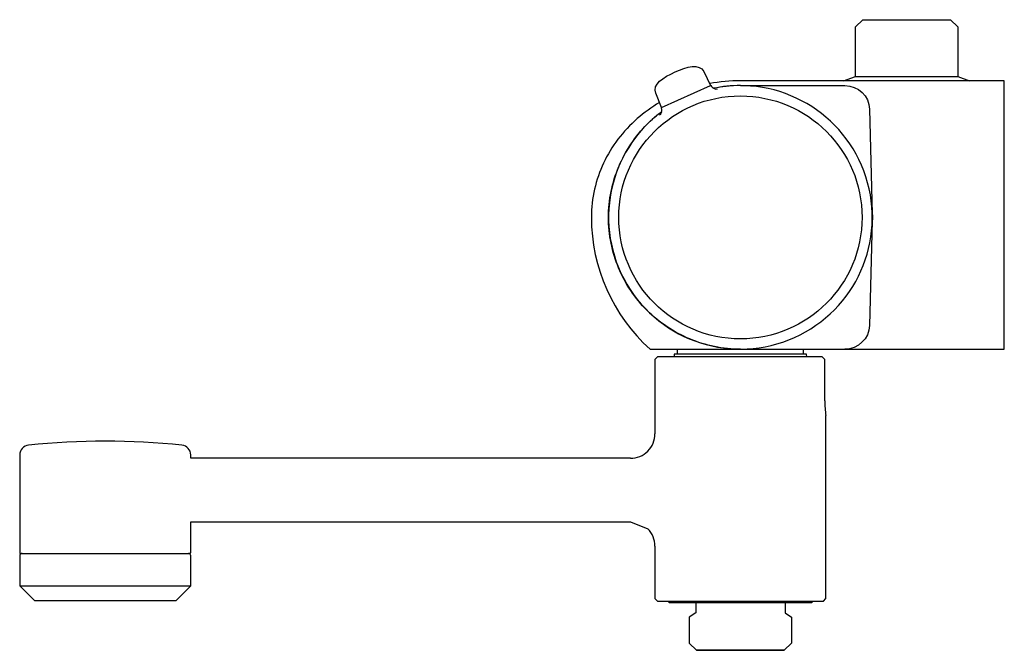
# Model space of a CAD drawing. Header units: millimetres. Extents: x -201 to 0, y -89 to 41.
import ezdxf

# ---------------------------------------------------------------- set-up
doc = ezdxf.new("R2010")
doc.units = ezdxf.units.MM
doc.header["$MEASUREMENT"] = 0
doc.layers.add('PLANNING', color=1, linetype='Continuous')

# ---------------------------------------------------------------- blocks, each defined once
blk = doc.blocks.new('94960000_r')
at = {"layer": 'PLANNING'}
for p, q in [((-28.98, 40.5), (-30.48, 39)), ((-28.98, 40.5), (-11.02, 40.5)), ((-11.02, 40.5), (-9.52, 39)), ((-30.48, 28.88), (-30.48, 39)), ((-9.52, 39), (-9.52, 28.88)), ((-61.5, 29.85), (-60.11, 27.02)), ((-32.9, 28), (-30.48, 28.88)), ((-30.48, 28.88), (-9.52, 28.88)), ((-9.52, 28.88), (-7.1, 28)), ((-70.14, 22.51), (-60.11, 27.02)), ((-60.04, 27), (-59.91, 26.79)), ((-70.14, 22.51), (-71.33, 25.43)), ((-66.9, -28), (-66.9, -27)), ((-41.1, -28), (-41.1, -27)), ((-71.5, -29.1), (-71.5, -44.35)), ((-36.76, -37.6), (-36.76, -29.1)), ((-36.5, -78.1), (-36.5, -40.6)), ((-168.29, -46.67), (-168.29, -46.67)), ((-76.5, -49.35), (-166.5, -49.35)), ((-166.5, -62.35), (-76.5, -62.35)), ((-76.5, -62.35), (-72.96, -63.81)), ((-71.5, -67.35), (-71.5, -78.1)), ((-201.5, -69.35), (-201.5, -75.5)), ((-166.5, -75.5), (-166.5, -69.35)), ((-201.5, -75.5), (-166.5, -75.5)), ((-63.15, -78.9), (-63.15, -80.99)), ((-44.85, -78.9), (-44.85, -80.99)), ((-63.15, -80.99), (-64.48, -81.94)), ((-64.48, -81.94), (-64.48, -87.2)), ((-44.85, -80.99), (-43.52, -81.94)), ((-43.52, -81.94), (-43.52, -87.2)), ((-64.48, -87.2), (-62.98, -88.7)), ((-43.52, -87.2), (-45.02, -88.7)), ((-62.98, -88.7), (-45.02, -88.7)), ((-45.02, -88.7), (-62.98, -88.7))]:
    blk.add_line(p, q, dxfattribs=at)
for points in [[(-70.55, 23.52), (-71.15, 23.16), (-71.75, 22.78), (-72.33, 22.39), (-72.91, 21.98), (-73.48, 21.56), (-74.03, 21.13), (-74.58, 20.68), (-75.12, 20.22), (-75.66, 19.74), (-76.19, 19.24), (-76.71, 18.72), (-77.21, 18.2), (-77.7, 17.67), (-78.17, 17.12), (-78.62, 16.57), (-79.07, 16), (-79.49, 15.42), (-79.9, 14.84), (-80.29, 14.24), (-80.67, 13.64), (-81.03, 13.03), (-81.38, 12.4), (-81.7, 11.77), (-82.01, 11.13), (-82.31, 10.49), (-82.58, 9.83), (-82.84, 9.17), (-83.08, 8.5), (-83.3, 7.83), (-83.51, 7.14), (-83.69, 6.45), (-83.86, 5.76), (-84.01, 5.06), (-84.14, 4.35), (-84.25, 3.64), (-84.34, 2.92), (-84.41, 2.2), (-84.46, 1.47), (-84.49, 0.74), (-84.5, 0, 0.212226), (-72.5, -27), (0, -27), (0, 28), (-54, 28, 0.047978), (-60.29, 27.39)], [(-54, 27), (-32.63, 27, -0.40686), (-27.58, 22.15), (-27.01, 0.7, -0.006085), (-27, 0, -0.006833), (-27.01, -0.7), (-27.58, -22.13, -0.406369), (-32.65, -27)], [(-166.5, -49.35), (-166.5, -48.66, 0.384463), (-168.29, -46.67, 0.052494), (-199.7, -46.67, 0.384429), (-201.5, -48.66), (-201.5, -68.65, 0.414214), (-201.3, -68.85), (-166.7, -68.85, 0.414214), (-166.5, -68.65), (-166.5, -62.35)]]:
    blk.add_lwpolyline(points, format="xyb", dxfattribs=at)
for points in [[(-54, -27), (-54.67, -26.99), (-55.33, -26.97), (-56, -26.92), (-56.66, -26.86), (-57.33, -26.79), (-57.98, -26.7), (-58.64, -26.59), (-59.29, -26.46), (-59.94, -26.32), (-60.59, -26.17), (-61.23, -26), (-61.86, -25.81), (-62.5, -25.61), (-63.12, -25.39), (-63.74, -25.16), (-64.36, -24.91), (-64.97, -24.65), (-65.57, -24.37), (-66.16, -24.08), (-66.75, -23.78), (-67.33, -23.46), (-67.9, -23.13), (-68.46, -22.78), (-69.02, -22.42), (-69.56, -22.05), (-70.1, -21.67), (-70.63, -21.27), (-71.14, -20.86), (-71.65, -20.43), (-72.14, -19.99), (-72.63, -19.55), (-73.1, -19.09), (-73.56, -18.61), (-74.01, -18.13), (-74.45, -17.63), (-74.87, -17.13), (-75.28, -16.61), (-75.69, -16.08), (-76.07, -15.55), (-76.45, -15), (-76.81, -14.45), (-77.16, -13.88), (-77.49, -13.31), (-77.81, -12.73), (-78.12, -12.14), (-78.41, -11.54), (-78.68, -10.94), (-78.94, -10.33), (-79.19, -9.72), (-79.42, -9.1), (-79.64, -8.47), (-79.84, -7.84), (-80.02, -7.21), (-80.19, -6.57), (-80.34, -5.92), (-80.48, -5.28), (-80.6, -4.63), (-80.71, -3.97), (-80.8, -3.32), (-80.87, -2.66), (-80.93, -2), (-80.97, -1.33), (-80.99, -0.67), (-81, 0), (-80.99, 0.67), (-80.97, 1.33), (-80.92, 2), (-80.86, 2.66), (-80.79, 3.33), (-80.7, 3.98), (-80.59, 4.64), (-80.46, 5.29), (-80.32, 5.94), (-80.17, 6.59), (-80, 7.23), (-79.81, 7.86), (-79.61, 8.5), (-79.39, 9.12), (-79.16, 9.74), (-78.91, 10.36), (-78.65, 10.97), (-78.37, 11.57), (-78.08, 12.16), (-77.78, 12.75), (-77.46, 13.33), (-77.13, 13.9), (-76.78, 14.46), (-76.42, 15.02), (-76.05, 15.56), (-75.67, 16.1), (-75.27, 16.63), (-74.86, 17.14), (-74.43, 17.65), (-73.99, 18.14), (-73.55, 18.63), (-73.09, 19.1), (-72.73, 19.44), (-72.38, 19.78), (-72.02, 20.11), (-71.65, 20.43), (-71.27, 20.75), (-70.89, 21.06), (-70.5, 21.37), (-70.11, 21.66)], [(-40.43, -28.6), (-40.46, -28), (-67.54, -28), (-67.57, -28.6)], [(-36.76, -29.1), (-37.27, -28.6), (-71, -28.6), (-71.5, -29.1)], [(-201.5, -75.5), (-198.5, -78.5), (-169.5, -78.5), (-166.5, -75.5)], [(-71.5, -78.1), (-71, -78.6), (-37, -78.6), (-36.5, -78.1)], [(-68.8, -78.6), (-68.8, -78.7), (-68.6, -78.9), (-39.4, -78.9), (-39.2, -78.7), (-39.2, -78.6)]]:
    blk.add_lwpolyline(points, dxfattribs=at)
blk.add_circle((-54, 0), 24.89, dxfattribs=at)
for centre, radius, start, end in [((-54, 0), 26.98, 126.6834, 101.6931), ((-60.09, 26.97), 0.0504, 28.4025, 113.7187), ((-58.91, 27.55), 1.26, 217.2919, 280.1566), ((-54.01, 0.01), 26.99, 89.9869, 101.738), ((-70.12, 22.47), 0.0504, 114.6662, 200.9389), ((-71.97, 21.8), 1.91, 10.6941, 19.7972), ((-71.33, 21.97), 1.26, 308.2219, 8.3123), ((-18.93, -37.57), 17.83, 180.0911, 189.7761), ((-76.5, -44.35), 5, 270, 0.0065), ((-76.5, -67.35), 5, 0, 45), ((-201, -69.35), 0.5, 92.5551, 180), ((-167, -69.35), 0.5, 0, 87.4462)]:
    blk.add_arc(centre, radius, start, end, dxfattribs=at)
for points in [[(-67.38, 29.78), (-64.95, 30.87), (-62.36, 31.61), (-61.5, 29.85)], [(-71.33, 25.43), (-72.07, 27.24), (-69.8, 28.69), (-67.38, 29.78)]]:
    blk.add_open_spline(points, degree=3, dxfattribs=at)

msp = doc.modelspace()

# ---------------------------------------------------------------- block references
msp.add_blockref('94960000_r', (0, 0))

doc.saveas('drawing.dxf')
